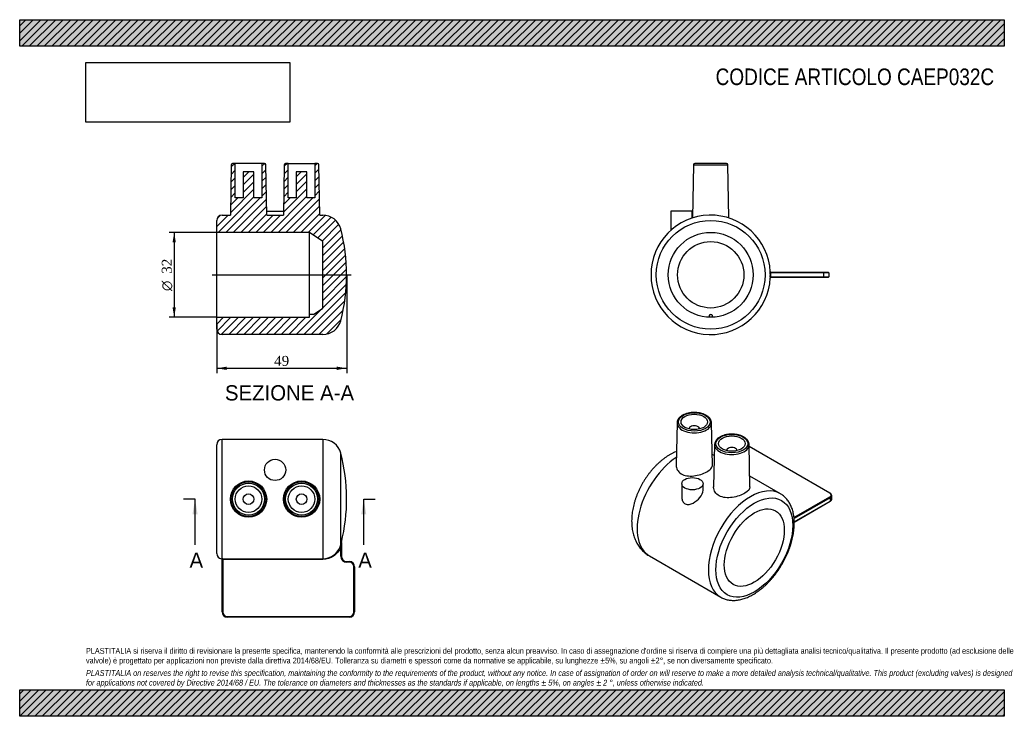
# Model space of a CAD drawing. Header units: millimetres. Extents: x 0 to 371, y 0 to 263.
import ezdxf
from ezdxf.enums import TextEntityAlignment as Align
from ezdxf.lldxf.tags import DXFTag

# ---------------------------------------------------------------- set-up
doc = ezdxf.new("R2010")
doc.units = ezdxf.units.MM
doc.header["$LTSCALE"] = 1.25
for name, color, linetype in [('CAEP032C', 7, 'Continuous'), ('Default', 7, 'Continuous'), ('DV4_Default', 7, 'Continuous')]:
    doc.layers.add(name, color=color, linetype=linetype)
doc.styles.add('SEACAD_Solid_Edge_ANSI', font='seans.ttf')
doc.styles.add('SEACAD_Solid_Edge_ANSI1_Symbols', font='semeca1.ttf')
doc.styles.add('SEACAD_Times_New_Roman', font='times.ttf')
tags = doc.linetypes.add('CENTER2', pattern=[28.575, 19.05, -3.175, 3.175, -3.175]).pattern_tags.tags
tags[10:11] = [DXFTag(74, 4), DXFTag(75, 0), DXFTag(340, '0'), DXFTag(46, 0.0), DXFTag(50, 0.0), DXFTag(44, 0.0), DXFTag(45, 0.0)]
tags[8:9] = [DXFTag(74, 4), DXFTag(75, 0), DXFTag(340, '0'), DXFTag(46, 0.0), DXFTag(50, 0.0), DXFTag(44, 0.0), DXFTag(45, 0.0)]
tags[6:7] = [DXFTag(74, 4), DXFTag(75, 0), DXFTag(340, '0'), DXFTag(46, 0.0), DXFTag(50, 0.0), DXFTag(44, 0.0), DXFTag(45, 0.0)]
tags[4:5] = [DXFTag(74, 4), DXFTag(75, 0), DXFTag(340, '0'), DXFTag(46, 0.0), DXFTag(50, 0.0), DXFTag(44, 0.0), DXFTag(45, 0.0)]
doc.dimstyles.new('ANSImm', dxfattribs={"dimtxt": 3.75, "dimasz": 3.75, "dimexe": 1.875, "dimexo": 0, "dimgap": 0.9375, "dimtad": 1, "dimdsep": 46, "dimtxsty": 'SEACAD_Times_New_Roman', "dimblk1": '_SE_FILLED', "dimblk2": '_SE_FILLED', "dimsah": 1, "dimcen": 1.875, "dimazin": 0, "dimtfac": 0.85, "dimtdec": 3, "dimtofl": 0, "dimtmove": 0, "dimatfit": 3, "dimfxl": 1, "dimarcsym": 0})
picture_1 = doc.add_image_def('image1.jpg', size_in_pixel=(4302, 1260))

# ---------------------------------------------------------------- blocks, each defined once
blk = doc.blocks.new('SE')
at = {"layer": 'CAEP032C', "color": 7, "linetype": 'Continuous'}
for p, q in [((76.29, 59.37), (76.29, 104.34)), ((114.29, 104.34), (76.29, 104.34)), ((114.29, 104.34), (114.29, 59.37)), ((74.29, 61.34), (74.29, 102.34)), ((121.06, 64.6), (121.06, 99.12)), ((120.8, 63.83), (121.04, 63.74)), ((121.04, 60.34), (121.04, 63.74)), ((121.29, 65.49), (121.29, 65.51)), ((121.29, 65.45), (121.29, 60.34)), ((121.04, 60.34), (121.29, 60.34)), ((76.06, 59.36), (76.06, 59.35)), ((76.29, 39.34), (76.29, 59.12)), ((76.54, 59.37), (114.29, 59.37)), ((76.54, 59.12), (76.54, 59.37)), ((76.54, 59.12), (76.54, 39.34)), ((114.29, 59.12), (76.54, 59.12)), ((114.29, 59.37), (114.29, 59.12)), ((123.29, 58.34), (124.29, 58.34)), ((123.29, 58.09), (123.29, 58.34)), ((124.29, 58.09), (123.29, 58.09)), ((124.29, 58.09), (124.29, 58.34)), ((126.04, 39.34), (126.04, 56.34)), ((126.04, 56.34), (126.29, 56.34)), ((126.29, 56.34), (126.29, 39.34)), ((76.54, 39.34), (76.29, 39.34)), ((78.29, 37.59), (124.29, 37.59)), ((78.29, 37.59), (78.29, 37.34)), ((124.29, 37.34), (78.29, 37.34)), ((124.29, 37.59), (124.29, 37.34)), ((126.04, 39.34), (126.29, 39.34))]:
    blk.add_line(p, q, dxfattribs=at)
for centre, radius in [((96.29, 92.84), 4), ((86.28, 81.84), 6.85), ((86.29, 81.84), 6.51), ((86.29, 81.84), 6.01), ((86.29, 81.84), 5), ((106.29, 81.84), 6.85), ((106.29, 81.84), 6.51), ((106.29, 81.84), 6.01), ((106.29, 81.84), 5), ((86.29, 81.84), 2), ((106.29, 81.84), 2)]:
    blk.add_circle(centre, radius, dxfattribs=at)
for centre, radius, start, end in [((76.29, 102.34), 2, 90, 180), ((114.29, 97.34), 7, 14.7048, 90), ((55.22, 81.84), 68.06, 346.1015, 14.7048), ((114.28, 66.37), 7, 270.0213, 338.6821), ((114.14, 66.44), 7.15, 338.6114, 345.1436), ((108.06, 66.27), 13.23, 348.9458, 352.4678), ((103.02, 69.8), 18.77, 343.9304, 346.7881), ((68.62, 71.87), 53.06, 352.0635, 353.0533), ((121.54, 65.45), 0.249, 166.0875, 180), ((121.54, 65.43), 0.25, 166.1015, 180), ((76.29, 61.34), 2, 180, 263.6206), ((123.29, 60.34), 2.25, 180, 270), ((123.29, 60.34), 2, 180, 270), ((76.04, 59.1), 0.25, 0, 83.6206), ((76.53, 50.83), 8.55, 89.9749, 91.6512), ((76.53, 57.01), 2.12, 89.9505, 93.3371), ((124.29, 56.34), 2, 0, 90), ((124.29, 56.34), 1.75, 0, 90), ((78.29, 39.34), 2, 180, 270), ((78.29, 39.34), 1.75, 180, 270), ((124.29, 39.34), 1.75, 270, 0), ((124.29, 39.34), 2, 270, 0)]:
    blk.add_arc(centre, radius, start, end, dxfattribs=at)
for centre, major_axis, ratio, start_param, end_param in [((121.3, 64.54), (-0.242, 0.064), 0.155963, 0.017422, 1.03841), ((76.04, 59.12), (0.25, 0), 0.999456, 0.405489, 1.459455), ((76.04, 59.12), (0.25, 0), 0.999456, 0, 0.405489), ((76.29, 59.12), (0.008, -0.25), 0.499831, 1.555771, 3.081518)]:
    blk.add_ellipse(centre, major_axis=major_axis, ratio=ratio, start_param=start_param, end_param=end_param, dxfattribs=at)
blk.add_open_spline([(121.04, 63.74), (120.5, 62.38), (119.56, 61.2), (117.17, 59.57), (115.75, 59.12), (114.29, 59.12)], degree=3, knots=[0, 0, 0, 0, 0.5, 0.5, 1, 1, 1, 1], dxfattribs=at)
for points in [[(76.06, 59.36), (76.06, 59.37), (76.14, 59.37), (76.29, 59.37)], [(76.41, 59.12), (76.34, 59.12), (76.29, 59.12), (76.29, 59.12)]]:
    blk.add_open_spline(points, degree=3, dxfattribs=at)
blk = doc.blocks.new('SE1')
at = {"layer": 'CAEP032C', "color": 7, "linetype": 'Continuous'}
for p, q in [((266.55, 208.36), (254.54, 208.36)), ((254.04, 207.86), (253.69, 187.79)), ((254.04, 207.86), (267.05, 207.86)), ((267.4, 187.79), (267.05, 207.86)), ((253.54, 190.36), (245.54, 190.36)), ((245.54, 190.36), (245.54, 183.13)), ((253.54, 187.74), (253.54, 190.36)), ((283.27, 167.11), (283.02, 167.1)), ((283.26, 167.36), (303.04, 167.36)), ((303.04, 167.11), (283.27, 167.11)), ((303.04, 167.36), (304.79, 167.36)), ((303.04, 167.36), (303.04, 167.11)), ((303.04, 167.11), (303.04, 165.61)), ((305.04, 167.11), (303.04, 167.11)), ((305.04, 167.11), (305.04, 165.61)), ((283.27, 165.61), (283.02, 165.61)), ((303.04, 165.36), (283.26, 165.36)), ((283.27, 165.61), (303.04, 165.61)), ((303.04, 165.61), (305.04, 165.61)), ((303.04, 165.61), (303.04, 165.36)), ((304.79, 165.36), (303.04, 165.36)), ((260.04, 150.36), (260.04, 151.11)), ((260.29, 151.36), (260.79, 151.36)), ((261.04, 151.11), (261.04, 150.36))]:
    blk.add_line(p, q, dxfattribs=at)
for radius in [20.5, 16, 12.5]:
    blk.add_circle((260.54, 166.36), radius, dxfattribs=at)
for centre, radius, start, end in [((254.54, 207.86), 0.5, 90, 179), ((266.55, 207.86), 0.5, 1, 90), ((260.54, 166.36), 22.5, 2.9808, 357.0192), ((283.26, 167.61), 0.25, 183.1497, 270), ((260.54, 166.36), 22.49, 358.1096, 1.8904), ((260.54, 166.36), 22.74, 358.1096, 1.8904), ((304.79, 167.11), 0.25, 0, 90), ((332.34, 164.73), 49.33, 178.9727, 179.4702), ((283.26, 165.11), 0.25, 90, 176.8503), ((304.79, 165.61), 0.25, 270, 0), ((260.29, 151.11), 0.25, 90, 180), ((260.79, 151.11), 0.25, 0, 90)]:
    blk.add_arc(centre, radius, start, end, dxfattribs=at)
for centre, major_axis, start_param, end_param in [((283.26, 167.54), (0.25, 0.013), 3.141593, 4.66734), ((283.26, 165.17), (0.25, -0.013), 1.615845, 3.141593)]:
    blk.add_ellipse(centre, major_axis=major_axis, ratio=0.865732, start_param=start_param, end_param=end_param, dxfattribs=at)
for points in [[(283.01, 167.58), (283.01, 167.59), (283.01, 167.59), (283.01, 167.59)], [(283.02, 167.1), (283.01, 167.27), (283.02, 167.43), (283.01, 167.53)], [(283.26, 167.36), (283.26, 167.36), (283.26, 167.34), (283.26, 167.32)], [(283.26, 167.32), (283.27, 167.28), (283.26, 167.19), (283.27, 167.11)], [(283.01, 165.12), (283.01, 165.12), (283.01, 165.13), (283.01, 165.14)], [(283.27, 165.61), (283.26, 165.52), (283.27, 165.43), (283.26, 165.39)], [(283.26, 165.39), (283.26, 165.37), (283.26, 165.36), (283.26, 165.36)]]:
    blk.add_open_spline(points, degree=3, dxfattribs=at)
blk = doc.blocks.new('SE2')
at = {"layer": 'CAEP032C', "color": 7, "linetype": 'Continuous'}
for p, q in [((247.85, 110.57), (247.51, 94.63)), ((252.36, 108.31), (252.36, 108.28)), ((256.36, 108.28), (256.36, 108.31)), ((261.21, 94.61), (260.87, 110.57)), ((261.99, 102.41), (261.65, 86.47)), ((275.35, 86.45), (275.01, 102.41)), ((305.57, 84.1), (275.02, 101.73)), ((305.45, 84.08), (275.02, 101.65)), ((261.9, 98.26), (261.12, 98.71)), ((266.5, 100.15), (266.5, 100.12)), ((270.5, 100.12), (270.5, 100.15)), ((286.82, 83.87), (275.26, 90.55)), ((249.65, 87.66), (249.65, 82.55)), ((257.65, 85.17), (257.65, 87.66)), ((291.95, 74.87), (305.45, 82.66)), ((305.62, 82.35), (291.99, 74.48)), ((305.62, 82.35), (305.62, 81.13)), ((306.21, 81.94), (306.21, 83.17)), ((292.05, 73.29), (305.62, 81.13)), ((292.06, 73.21), (305.57, 81.01)), ((237.45, 60.41), (264.32, 44.9))]:
    blk.add_line(p, q, dxfattribs=at)
for centre, radius, start, end in [((265.48, 102.07), 3.5, 114.9863, 173.6973), ((305.1, 83.1), 1.11, 5.1968, 64.8727), ((305.1, 82.02), 1.11, 295.1932, 355.2098)]:
    blk.add_arc(centre, radius, start, end, dxfattribs=at)
for centre, major_axis in [((254.36, 110.93), (6.01, 0)), ((254.36, 110.93), (5, 0)), ((268.5, 102.76), (-6.01, 0)), ((268.5, 102.76), (-5, 0)), ((253.65, 87.66), (4, 0)), ((276.99, 63.57), (10.25, 17.75)), ((276.99, 63.57), (-8, -13.86))]:
    blk.add_ellipse(centre, major_axis=major_axis, ratio=0.57735, dxfattribs=at)
for centre, major_axis, start_param, end_param in [((254.36, 110.53), (-6.51, 0), 6.270842, 6.280215), ((254.36, 110.53), (-6.51, 0), 0, 3.1461), ((254.36, 110.53), (-6.51, 0), 6.280215, 6.283185), ((254.36, 108.31), (2, 0), 0, 3.170323), ((254.36, 108.31), (2, 0), 6.254455, 6.283185), ((254.36, 110.53), (-6.51, 0), 3.1461, 3.153936), ((268.5, 102.36), (6.51, 0), 3.12925, 6.283185), ((268.5, 102.36), (6.51, 0), 3.119004, 3.12925), ((268.5, 100.15), (-2, 0), 3.112862, 6.283185), ((268.5, 102.36), (6.51, 0), 0.012343, 0.022376), ((268.5, 102.36), (6.51, 0), 0, 0.012343), ((248.7, 79.9), (-11.25, -19.49), 3.998022, 6.283185), ((268.5, 100.15), (-2, 0), 0, 0.02873), ((275.57, 64.39), (-11.25, -19.49), 3.143307, 6.283292), ((275.57, 64.39), (-11.25, -19.49), 3.141593, 3.143307), ((305.45, 83.88), (-0.125, -0.217), 3.141402, 3.926991), ((304.21, 83.37), (-1.75, 0), 2.356195, 3.926991), ((305.45, 82.45), (-0.125, 0.217), 3.926991, 5.497787), ((304.21, 83.17), (-2, 0), 2.356195, 3.141593), ((304.21, 81.94), (-2, 0), 2.356195, 3.141593), ((304.21, 83.17), (-2, 0), 3.141593, 3.162674), ((305.45, 81.23), (-0.125, 0.217), 3.141593, 3.926991)]:
    blk.add_ellipse(centre, major_axis=major_axis, ratio=0.57735, start_param=start_param, end_param=end_param, dxfattribs=at)
for points, knots in [([(260.86, 110.54), (260.86, 110.57), (260.87, 110.72), (260.82, 111.02), (260.72, 111.39), (260.56, 111.76), (260.34, 112.12), (260.07, 112.46), (259.74, 112.78), (259.36, 113.09), (258.94, 113.37), (258.47, 113.62), (257.96, 113.84), (257.43, 114.04), (256.86, 114.2), (256.27, 114.32), (255.67, 114.41), (255.05, 114.47), (254.43, 114.49), (253.81, 114.48), (253.19, 114.43), (252.59, 114.35), (252, 114.23), (251.42, 114.08), (250.88, 113.89), (250.36, 113.68), (249.89, 113.43), (249.45, 113.15), (249.05, 112.85), (248.71, 112.52), (248.41, 112.17), (248.18, 111.8), (248, 111.42), (247.9, 111.04), (247.85, 110.73), (247.85, 110.57), (247.86, 110.53)], [0, 0, 0, 0, 0.006763, 0.035853, 0.064945, 0.094259, 0.123968, 0.154143, 0.184752, 0.215692, 0.246835, 0.278071, 0.309317, 0.340529, 0.371696, 0.402817, 0.433899, 0.464953, 0.49599, 0.527024, 0.558066, 0.589128, 0.620224, 0.651367, 0.682569, 0.713841, 0.745187, 0.7766, 0.808051, 0.839455, 0.870701, 0.901641, 0.932133, 0.962104, 0.991596, 1, 1, 1, 1]), ([(275, 102.45), (275, 102.51), (275, 102.68), (274.93, 103), (274.81, 103.37), (274.62, 103.74), (274.38, 104.09), (274.09, 104.42), (273.74, 104.74), (273.34, 105.04), (272.9, 105.31), (272.41, 105.55), (271.9, 105.76), (271.35, 105.94), (270.77, 106.08), (270.18, 106.2), (269.57, 106.28), (268.95, 106.32), (268.33, 106.33), (267.71, 106.3), (267.09, 106.24), (266.49, 106.14), (265.91, 106.01), (265.35, 105.84), (264.82, 105.65), (264.36, 105.44), (264.12, 105.3), (264, 105.24)], [0, 0, 0, 0, 0.016849, 0.056047, 0.095357, 0.135073, 0.175378, 0.216309, 0.257778, 0.299624, 0.341681, 0.383817, 0.425933, 0.467995, 0.509993, 0.551933, 0.593825, 0.635684, 0.677529, 0.719377, 0.761241, 0.803139, 0.845089, 0.887111, 0.929218, 0.971424, 1, 1, 1, 1]), ([(247.62, 99.81), (247.53, 99.77), (247.14, 99.61), (246.43, 99.29), (245.51, 98.8), (244.6, 98.27), (243.7, 97.68), (242.82, 97.04), (241.95, 96.36), (241.11, 95.63), (240.29, 94.87), (239.49, 94.07), (238.72, 93.23), (237.98, 92.36), (237.27, 91.46), (236.58, 90.53), (235.93, 89.57), (235.31, 88.6), (234.72, 87.6), (234.17, 86.58), (233.65, 85.55), (233.18, 84.5), (232.74, 83.43), (232.33, 82.36), (231.97, 81.27), (231.66, 80.18), (231.38, 79.09), (231.15, 77.99), (230.97, 76.88), (230.84, 75.78), (230.76, 74.69), (230.73, 73.6), (230.76, 72.52), (230.84, 71.46), (230.98, 70.42), (231.17, 69.41), (231.42, 68.43), (231.72, 67.48), (232.07, 66.58), (232.48, 65.71), (232.93, 64.89), (233.43, 64.12), (233.97, 63.4), (234.55, 62.72), (235.17, 62.1), (235.83, 61.52), (236.51, 61.01), (237.07, 60.63), (237.38, 60.46), (237.46, 60.42)], [0.2215717, 0.2215717, 0.2215717, 0.2215717, 0.2262731, 0.243404, 0.2607173, 0.2781675, 0.295708, 0.3132959, 0.3308878, 0.3484573, 0.3659884, 0.3834729, 0.400908, 0.4182954, 0.43564, 0.4529491, 0.4702313, 0.4874964, 0.5047546, 0.5220169, 0.5392913, 0.5565882, 0.5739186, 0.5912933, 0.6087225, 0.6262153, 0.6437793, 0.6614195, 0.6791372, 0.6969286, 0.7147827, 0.7326798, 0.7505796, 0.7684356, 0.7861957, 0.8038041, 0.8212077, 0.8383621, 0.8552367, 0.8718162, 0.8881004, 0.9041013, 0.9198398, 0.935343, 0.9506418, 0.9657687, 0.9807574, 0.9956417, 1, 1, 1, 1]), ([(247.51, 94.63), (247.5, 94.03), (247.65, 93.42), (248.27, 92.3), (248.76, 91.79), (249.99, 91.03), (250.74, 90.76), (252.38, 90.5), (253.27, 90.5), (254.17, 90.6)], [0.7522464, 0.7522464, 0.7522464, 0.7522464, 0.8125, 0.8125, 0.875, 0.875, 0.9375, 0.9375, 1, 1, 1, 1]), ([(254.17, 90.6), (255.07, 90.7), (255.95, 90.9), (257.63, 91.44), (258.41, 91.77), (259.71, 92.5), (260.25, 92.89), (260.97, 93.69), (261.18, 94.09), (261.21, 94.53), (261.21, 94.57), (261.21, 94.61)], [0, 0, 0, 0, 0.0625, 0.0625, 0.125, 0.125, 0.1875, 0.1875, 0.25, 0.25, 0.2562875, 0.2562875, 0.2562875, 0.2562875]), ([(275.35, 86.45), (275.36, 85.67), (274.69, 84.86), (272.23, 83.38), (270.46, 82.74), (267.79, 82.35), (266.89, 82.32), (265.22, 82.51), (264.44, 82.74), (263.14, 83.44), (262.6, 83.92), (261.87, 85.02), (261.68, 85.64), (261.65, 86.28)], [0.5025381, 0.5025381, 0.5025381, 0.5025381, 0.625, 0.625, 0.75, 0.75, 0.8125, 0.8125, 0.875, 0.875, 0.9375, 0.9375, 1, 1, 1, 1]), ([(249.65, 82.55), (249.65, 82.52), (249.65, 82.49), (249.66, 81.95), (249.77, 81.45), (250.2, 80.6), (250.53, 80.25), (251.37, 79.85), (251.87, 79.8), (252.88, 79.93), (253.38, 80.1), (254.87, 80.85), (255.78, 81.59), (256.48, 82.45)], [0.6209121, 0.6209121, 0.6209121, 0.6209121, 0.625, 0.625, 0.6875, 0.6875, 0.75, 0.75, 0.8125, 0.8125, 0.875, 0.875, 1, 1, 1, 1]), ([(256.48, 82.45), (257.18, 83.32), (257.64, 84.27), (257.65, 85.16), (257.65, 85.17), (257.65, 85.18)], [0, 0, 0, 0, 0.125, 0.125, 0.1261026, 0.1261026, 0.1261026, 0.1261026]), ([(276.57, 45.92), (276.74, 46.01), (277.14, 46.25), (277.87, 46.72), (278.71, 47.31), (279.53, 47.94), (280.35, 48.62), (281.15, 49.33), (281.94, 50.09), (282.71, 50.88), (283.45, 51.71), (284.18, 52.57), (284.89, 53.46), (285.57, 54.38), (286.23, 55.33), (286.85, 56.3), (287.45, 57.28), (288.02, 58.29), (288.56, 59.31), (289.06, 60.35), (289.53, 61.39), (289.96, 62.45), (290.35, 63.51), (290.71, 64.57), (291.03, 65.63), (291.31, 66.69), (291.54, 67.75), (291.73, 68.8), (291.89, 69.84), (291.99, 70.86), (292.06, 71.87), (292.07, 72.86), (292.05, 73.84), (291.97, 74.79), (291.85, 75.71), (291.69, 76.61), (291.47, 77.47), (291.21, 78.3), (290.91, 79.09), (290.56, 79.84), (290.17, 80.54), (289.74, 81.2), (289.27, 81.81), (288.76, 82.38), (288.22, 82.89), (287.65, 83.34), (287.16, 83.68), (286.88, 83.83), (286.79, 83.88)], [0, 0, 0, 0, 0.012009, 0.03456, 0.057094, 0.079611, 0.102108, 0.124581, 0.147031, 0.169458, 0.191864, 0.21425, 0.23662, 0.258976, 0.281321, 0.303659, 0.325993, 0.348326, 0.37066, 0.393, 0.415347, 0.437705, 0.460078, 0.482469, 0.504881, 0.527316, 0.549778, 0.572268, 0.594789, 0.617339, 0.639919, 0.662525, 0.68515, 0.707785, 0.730412, 0.753008, 0.775549, 0.798003, 0.820337, 0.842516, 0.86451, 0.886296, 0.907863, 0.929214, 0.950366, 0.97135, 0.99221, 1, 1, 1, 1]), ([(264.32, 44.9), (264.35, 44.89), (264.56, 44.75), (265.04, 44.52), (265.7, 44.24), (266.4, 44.02), (267.12, 43.85), (267.86, 43.73), (268.63, 43.67), (269.41, 43.67), (270.21, 43.72), (271.02, 43.83), (271.85, 43.99), (272.69, 44.21), (273.53, 44.49), (274.38, 44.82), (275.23, 45.2), (275.98, 45.58), (276.39, 45.82), (276.57, 45.92)], [0, 0, 0, 0, 0.006763, 0.068009, 0.129232, 0.190574, 0.252187, 0.314203, 0.376725, 0.439823, 0.503525, 0.567823, 0.632675, 0.698009, 0.76374, 0.829777, 0.896031, 0.962424, 1, 1, 1, 1])]:
    blk.add_open_spline(points, degree=3, knots=knots, dxfattribs=at)
blk.add_open_spline([(261.65, 86.28), (261.65, 86.34), (261.65, 86.4), (261.65, 86.47)], degree=3, dxfattribs=at)
blk = doc.blocks.new('SE4')
at = {"color": 7, "linetype": 'Continuous', "style": 'SEACAD_Solid_Edge_ANSI'}
blk.add_text('A', height=5.75, dxfattribs=at).set_placement((64.04, 61.71), align=Align.TOP_LEFT)
blk = doc.blocks.new('SE5')
at = {"color": 7, "linetype": 'Continuous', "style": 'SEACAD_Solid_Edge_ANSI'}
blk.add_text('A', height=5.75, dxfattribs=at).set_placement((127.66, 61.71), align=Align.TOP_LEFT)
blk = doc.blocks.new('SEANNOT_GROUP')
at = {"linetype": 'Continuous'}
blk.add_hatch(color=7, dxfattribs=at).paths.add_polyline_path([(67.08, 76.09), (66.12, 81.84), (65.16, 76.09)])
at = {"color": 7, "linetype": 'Continuous'}
blk.add_lwpolyline([(66.12, 64.59), (66.12, 81.84)], dxfattribs=at)
blk = doc.blocks.new('SEANNOT_GROUP1')
at = {"linetype": 'Continuous'}
blk.add_hatch(color=7, dxfattribs=at).paths.add_polyline_path([(130.69, 76.09), (129.73, 81.84), (128.77, 76.09)])
at = {"color": 7, "linetype": 'Continuous'}
blk.add_lwpolyline([(129.73, 64.59), (129.73, 81.84)], dxfattribs=at)
blk = doc.blocks.new('SE3')
at = {"layer": 'Default', "color": 7, "linetype": 'CENTER2'}
for p, q in [((66.12, 81.84), (61.81, 81.84)), ((129.73, 81.84), (134.04, 81.84))]:
    blk.add_line(p, q, dxfattribs=at)
at = {"layer": 'Default', "color": 7, "linetype": 'CENTER2', "const_width": 0.0001}
blk.add_lwpolyline([(66.12, 81.84), (129.73, 81.84)], dxfattribs=at)
at = {"layer": 'Default'}
for name in ['SEANNOT_GROUP', 'SEANNOT_GROUP1', 'SE4', 'SE5']:
    blk.add_blockref(name, (0, 0), dxfattribs=at)
blk = doc.blocks.new('SE6')
at = {"layer": 'CAEP032C', "linetype": 'Continuous'}
h = blk.add_hatch(dxfattribs=at)
h.set_pattern_fill('LINE', scale=0.62992, angle=45, style=0)
edge = h.paths.add_edge_path()
edge.add_line((93.13, 188.86), (92.8, 207.86))
edge.add_arc((92.3, 207.86), 0.5, 1, 90)
edge.add_line((92.3, 208.36), (91.29, 208.36))
edge.add_line((91.29, 208.36), (91.29, 195.36))
edge.add_line((91.29, 195.36), (88.29, 195.36))
edge.add_line((88.29, 195.36), (88.29, 205.16))
edge.add_line((88.29, 205.16), (84.29, 205.16))
edge.add_line((84.29, 205.16), (84.29, 195.36))
edge.add_line((84.29, 195.36), (81.29, 195.36))
edge.add_line((81.29, 195.36), (81.29, 208.36))
edge.add_line((81.29, 208.36), (80.28, 208.36))
edge.add_arc((80.28, 207.86), 0.5, 90, 179)
edge.add_line((79.78, 207.86), (79.45, 188.86))
edge.add_line((79.45, 188.86), (76.29, 188.86))
edge.add_arc((76.29, 186.86), 2, 90, 180)
edge.add_line((74.29, 186.86), (74.29, 182.36))
edge.add_line((74.29, 182.36), (109.29, 182.36))
edge.add_line((109.29, 182.36), (114.29, 178.86))
edge.add_line((114.29, 178.86), (114.29, 153.86))
edge.add_line((114.29, 153.86), (110.73, 151.36))
edge.add_line((110.73, 151.36), (109.29, 151.36))
edge.add_line((109.29, 151.36), (109.29, 150.36))
edge.add_line((109.29, 150.36), (74.29, 150.36))
edge.add_line((74.29, 150.36), (74.29, 145.86))
edge.add_arc((76.29, 145.86), 2, 180, 270)
edge.add_line((76.29, 143.86), (114.29, 143.86))
edge.add_arc((114.29, 150.86), 7, 270, 345.2952)
edge.add_arc((55.22, 166.36), 68.06, 345.2952, 374.7048)
edge.add_arc((114.29, 181.86), 7, 14.7048, 90)
edge.add_line((114.29, 188.86), (113.13, 188.86))
edge.add_line((113.13, 188.86), (112.8, 207.86))
edge.add_arc((112.3, 207.86), 0.5, 1, 90)
edge.add_line((112.3, 208.36), (111.29, 208.36))
edge.add_line((111.29, 208.36), (111.29, 195.36))
edge.add_line((111.29, 195.36), (108.29, 195.36))
edge.add_line((108.29, 195.36), (108.29, 205.16))
edge.add_line((108.29, 205.16), (104.29, 205.16))
edge.add_line((104.29, 205.16), (104.29, 195.36))
edge.add_line((104.29, 195.36), (101.29, 195.36))
edge.add_line((101.29, 195.36), (101.29, 208.36))
edge.add_line((101.29, 208.36), (100.28, 208.36))
edge.add_arc((100.28, 207.86), 0.5, 90, 179)
edge.add_line((99.78, 207.86), (99.45, 188.86))
edge.add_line((99.45, 188.86), (93.13, 188.86))
at = {"layer": 'CAEP032C', "color": 7, "linetype": 'Continuous'}
for p, q in [((81.29, 208.36), (80.28, 208.36)), ((91.29, 208.36), (81.29, 208.36)), ((81.29, 195.36), (81.29, 208.36)), ((92.3, 208.36), (91.29, 208.36)), ((91.29, 208.36), (91.29, 195.36)), ((101.29, 208.36), (100.28, 208.36)), ((101.29, 208.36), (111.29, 208.36)), ((101.29, 195.36), (101.29, 208.36)), ((111.29, 208.36), (111.29, 195.36)), ((112.3, 208.36), (111.29, 208.36)), ((79.78, 207.86), (79.45, 188.86)), ((88.29, 205.16), (84.29, 205.16)), ((84.29, 205.16), (84.29, 195.36)), ((88.29, 195.36), (88.29, 205.16)), ((93.13, 188.86), (92.8, 207.86)), ((99.78, 207.86), (99.45, 188.86)), ((104.29, 205.16), (104.29, 195.36)), ((108.29, 205.16), (104.29, 205.16)), ((108.29, 195.36), (108.29, 205.16)), ((113.13, 188.86), (112.8, 207.86)), ((84.29, 195.36), (81.29, 195.36)), ((91.29, 195.36), (88.29, 195.36)), ((104.29, 195.36), (101.29, 195.36)), ((111.29, 195.36), (108.29, 195.36)), ((93.1, 190.36), (99.47, 190.36)), ((74.29, 182.36), (74.29, 186.86)), ((76.29, 188.86), (79.45, 188.86)), ((93.13, 188.86), (99.45, 188.86)), ((113.13, 188.86), (114.29, 188.86)), ((74.29, 150.36), (74.29, 182.36)), ((109.29, 182.36), (74.29, 182.36)), ((109.29, 151.36), (109.29, 182.36)), ((114.29, 178.86), (109.29, 182.36)), ((114.29, 153.86), (114.29, 178.86)), ((110.73, 151.36), (114.29, 153.86)), ((74.29, 145.86), (74.29, 150.36)), ((74.29, 150.36), (109.29, 150.36)), ((110.73, 151.36), (109.29, 151.36)), ((109.29, 150.36), (109.29, 151.36)), ((114.29, 143.86), (76.29, 143.86))]:
    blk.add_line(p, q, dxfattribs=at)
for centre, radius, start, end in [((80.28, 207.86), 0.5, 90, 179), ((92.3, 207.86), 0.5, 1, 90), ((100.28, 207.86), 0.5, 90, 179), ((112.3, 207.86), 0.5, 1, 90), ((76.29, 186.86), 2, 90, 180), ((114.29, 181.86), 7, 14.7048, 90), ((55.22, 166.36), 68.06, 345.2952, 14.7048), ((114.29, 150.86), 7, 270, 345.2952), ((76.29, 145.86), 2, 180, 270)]:
    blk.add_arc(centre, radius, start, end, dxfattribs=at)
at = {"layer": 'DV4_Default', "color": 7, "linetype": 'CENTER2'}
blk.add_line((72.54, 166.36), (125.04, 166.36), dxfattribs=at)
blk = doc.blocks.new('GDimGGroup')
at = {"layer": 'Default', "linetype": 'Continuous'}
for points in [[(57.63, 178.61), (58.88, 178.61), (58.26, 182.36)], [(57.63, 154.11), (58.26, 150.36), (58.88, 154.11)]]:
    blk.add_hatch(color=7, dxfattribs=at).paths.add_polyline_path(points)
at = {"layer": 'Default', "color": 7, "linetype": 'Continuous'}
for p, q in [((74.29, 182.36), (56.38, 182.36)), ((58.26, 182.36), (58.26, 150.36)), ((74.29, 150.36), (56.38, 150.36))]:
    blk.add_line(p, q, dxfattribs=at)
for s, style, p in [('32', 'SEACAD_Times_New_Roman', (53.57, 166.77)), ('O', 'SEACAD_Solid_Edge_ANSI1_Symbols', (53.57, 160.25))]:
    blk.add_text(s, height=3.75, rotation=90, dxfattribs=dict(at, style=style)).set_placement(p, align=Align.TOP_LEFT)
blk = doc.blocks.new('DMBLK14')
at = {"layer": 'Default', "linetype": 'Continuous'}
for points in [[(78.04, 130.51), (78.04, 131.76), (74.29, 131.14)], [(119.54, 130.51), (123.29, 131.14), (119.54, 131.76)]]:
    blk.add_hatch(color=7, dxfattribs=at).paths.add_polyline_path(points)
at = {"layer": 'Default', "color": 7, "linetype": 'Continuous'}
for p, q in [((123.29, 166.36), (123.29, 129.26)), ((74.29, 148.11), (74.29, 129.26)), ((74.29, 131.14), (123.29, 131.14))]:
    blk.add_line(p, q, dxfattribs=at)
at = {"layer": 'Default', "color": 7, "linetype": 'Continuous', "style": 'SEACAD_Times_New_Roman'}
blk.add_text('49', height=3.75, dxfattribs=at).set_placement((95.94, 135.82), align=Align.TOP_LEFT)
blk = doc.blocks.new('_SE_FILLED')
at = {"color": 0}
blk.add_line((0, 0), (-1, 0), dxfattribs=at)
blk.add_solid([(0, 0), (-1, -0.1665), (-1, 0.1665), (0, 0)], dxfattribs=at)

msp = doc.modelspace()

# ---------------------------------------------------------------- hatches: boundary and pattern name
at = {"layer": 'Default', "linetype": 'Continuous'}
h = msp.add_hatch(dxfattribs=at)
h.set_pattern_fill('LINE', scale=0.62992, angle=45, style=0)
h.paths.add_polyline_path([(371.25, 252.5), (371.25, 262.5), (0, 262.5), (0, 252.5)])
for points in [[(371.25, 252.5), (371.25, 262.5), (0, 262.5), (0, 252.5)], [(371.25, 0), (371.25, 10), (0, 10), (0, 0)]]:
    msp.add_hatch(color=7, dxfattribs=at).paths.add_polyline_path(points)
h = msp.add_hatch(dxfattribs=at)
h.set_pattern_fill('LINE', scale=0.62992, angle=45, style=0)
h.paths.add_polyline_path([(371.25, 0), (371.25, 10), (0, 10), (0, 0)])

# ---------------------------------------------------------------- linework, layer by layer
at = {"layer": 'Default', "color": 7, "linetype": 'Continuous'}
for p, q in [((0, 262.5), (371.25, 262.5)), ((0, 252.5), (0, 262.5)), ((371.25, 262.5), (371.25, 252.5)), ((371.25, 252.5), (0, 252.5)), ((0, 10), (371.25, 10)), ((0, 0), (0, 10)), ((371.25, 10), (371.25, 0)), ((371.25, 0), (0, 0))]:
    msp.add_line(p, q, dxfattribs=at)

# ---------------------------------------------------------------- block references
at = {"layer": 'Default'}
for name in ['SE6', 'SE1', 'GDimGGroup', 'SE2', 'SE', 'SE3']:
    msp.add_blockref(name, (0, 0), dxfattribs=at)

# ---------------------------------------------------------------- texts
at = {"layer": 'Default', "color": 7, "linetype": 'Continuous', "style": 'SEACAD_Solid_Edge_ANSI'}
msp.add_text('SEZIONE A-A', height=5.75, dxfattribs=at).set_placement((77.374, 124.763), align=Align.TOP_LEFT)
at = {"layer": 'Default', "attachment_point": 1}
for s, insert, char_height, width in [('{\\fArial Narrow|b0||i0||c0|p34;\\C7;\\H6.25;\\W1.;CODICE ARTICOLO CAEP032C}', (262.399, 244.113), 6.25, 105.16052), ("{\\fArial Narrow|b0||i0||c0|p34;\\C7;\\H2.1875;\\W1.;PLASTITALIA si riserva il diritto di revisionare la presente specifica, mantenendo la conformità alle prescrizioni del prodotto, senza alcun preavviso. In caso di assegnazione d'ordine si riserva di compiere una più dettagliata analisi tecnico/qualitativa. Il presente prodotto (ad esclusione delle \\P}{\\fArial Narrow|b0||i0||c0|p34;\\C7;\\H2.1875;\\W1.;valvole) è progettato per applicazioni non previste dalla direttiva 2014/68/EU. Tolleranza su diametri e spessori come da normative se applicabile, su lunghezze ±5%, su angoli ±2°, se non diversamente specificato.\\P}{\\fArial Narrow|b0||i0||c0|p34;\\C7;\\H0.625;\\W1.;   \\P}{\\fArial Narrow|b0||i1||c0|p34;\\C7;\\H2.1875;\\W1.;PLASTITALIA on reserves the right to revise this specification, maintaining the conformity to the requirements of the product, without any notice. In case of assignation of order on will reserve to make a more detailed analysis technical/qualitative. This product (excluding valves) is designed \\P}{\\fArial Narrow|b0||i1||c0|p34;\\C7;\\H2.1875;\\W1.;for applications not covered by Directive 2014/68 / EU. The tolerance on diameters and thicknesses as the standards if applicable, on lengths ± 5%, on angles ± 2 °, unless otherwise indicated.\\P}", (25, 25.753), 2.1875, 321.25)]:
    msp.add_mtext(s, dxfattribs=dict(at, insert=insert, char_height=char_height, width=width))

# ---------------------------------------------------------------- dimensions: what is measured, and where the dimension line sits
at = {"layer": 'Default', "color": 7, "linetype": 'Continuous'}
dim = msp.add_linear_dim(base=(123.287, 131.136), p1=(74.287, 148.105), p2=(123.287, 166.355), text='\\A1;<>', dimstyle='ANSImm', dxfattribs=at)
dim.commit()
dim.dimension.update_dxf_attribs({"geometry": 'DMBLK14', "text_midpoint": (98.787, 131.136), "dimtype": 160})

# ---------------------------------------------------------------- pictures from other files: only their frames are drawn
image = msp.add_image(picture_1, insert=(25, 223.879), size_in_units=(76.821, 22.5))
image.dxf.flags = 7

doc.saveas('drawing.dxf')
